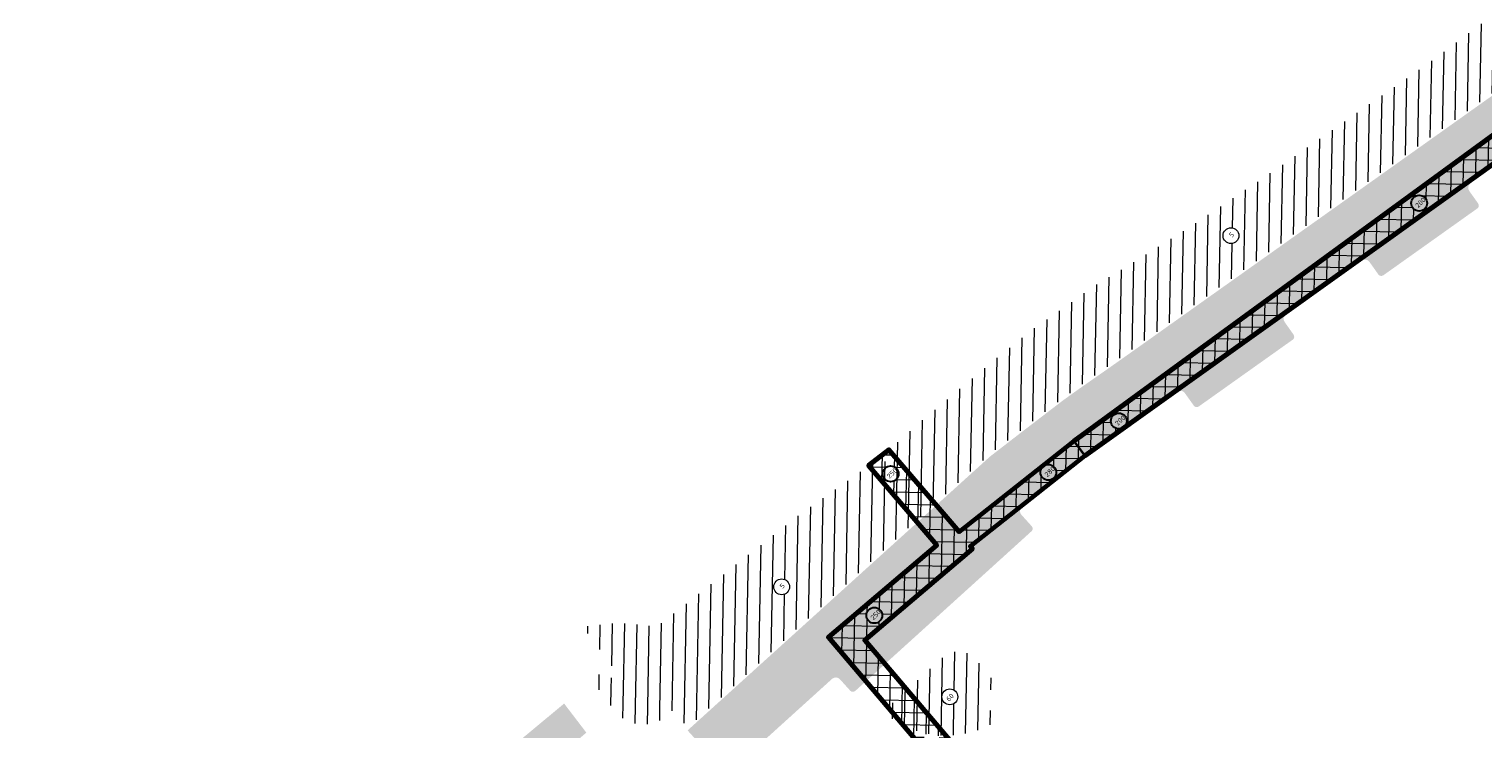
# Model space of a CAD drawing. Header units: metres. Extents: x 93002 to 101266, y 464849 to 465338.
# Tile 9 of 14: x 93137 to 93255, y 465176 to 465233. Entities that reach past the tile are written whole.
import ezdxf

# ---------------------------------------------------------------- set-up
doc = ezdxf.new("R2010")
doc.units = ezdxf.units.M
for name, color, linetype, lineweight in [('N-WE-GK-KISTDAM-G', 40, 'CONTINUOUS', 70), ('N-WE-GW-GROND_TEELAARDE-A', 94, 'CONTINUOUS', 18), ('N-WE-GW-ONTGRAVING-V', 7, 'CONTINUOUS', 30), ('N-WE-GW-ONTGRAVINGSVAK-T25', 7, 'CONTINUOUS', 25), ('N-WE-VH-VERHARDING_FUNDERING-A-200', 252, 'CONTINUOUS', 18), ('V-WE-GK-KISTDAM-G', 40, 'CONTINUOUS-V', 35), ('V-WE-VH-VERHARDING_FUNDERING-A-200', 252, 'CONTINUOUS', 18)]:
    doc.layers.add(name, color=color, linetype=linetype, lineweight=lineweight)
doc.styles.add('NLCS_200_25', font='NLCS-ISO.ttf', dxfattribs={"height": 0.5})
doc.linetypes.add('CONTINUOUS-V', pattern='A,3.5,[24,NLCS.SHX,S=0.5,R=0,X=0,Y=0],3.5', length=7)
pattern_1 = [(88.91073676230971, (-156813.3608325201, 869735.9383361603), (-0.9998192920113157, 0.01901008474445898), [])]
pattern_2 = [(178.9107367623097, (0, 0), (-0.01901008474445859, -0.9998192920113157), []), (88.91073676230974, (0, 0), (-0.9998192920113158, 0.01901008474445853), [])]

msp = doc.modelspace()

# ---------------------------------------------------------------- hatches: boundary and pattern name
at = {"layer": 'N-WE-GW-GROND_TEELAARDE-A'}
h = msp.add_hatch(dxfattribs=at)
h.set_pattern_fill('AGW-GROND_TEELAARDE', color=256, angle=315, style=0, pattern_type=2)
h.set_pattern_definition(pattern_1)
h.paths.add_polyline_path([(93227.3589063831, 465207.289394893), (93246.65477918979, 465221.0048528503), (93266.93074857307, 465235.4315952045), (93280.38611813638, 465245.023932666), (93279.46872600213, 465246.310777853), (93280.72370726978, 465247.2052193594), (93280.86849623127, 465248.4026555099), (93280.953062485, 465249.1020367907), (93280.02712064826, 465250.2608650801), (93278.94359465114, 465251.6169120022), (93278.92229952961, 465251.603455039), (93275.437, 465249.401), (93271.959, 465246.683), (93261.234, 465237.882), (93250.884, 465230.172), (93237.674, 465220.988), (93231.502, 465216.863), (93226.399, 465213.661), (93223.968, 465212.225), (93218.406, 465208.33), (93215.656, 465206.11), (93209.77, 465201.19), (93206.768, 465198.569), (93207.082, 465198.209), (93206.929, 465197.751), (93205.285, 465197.402), (93203.362, 465195.993), (93199.494, 465193.284), (93188.174, 465184.384), (93187.499, 465184.2), (93185.46, 465184.436), (93184.142, 465184.416), (93181.82053864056, 465184.1699511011), (93184.675, 465180.337), (93183.709, 465179.669), (93185.05, 465177.85), (93189.1690107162, 465177.3346013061), (93190.43093000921, 465175.9410591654), (93198.85824128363, 465183.5723940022), (93214.9971288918, 465198.1869313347), (93220.94706465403, 465202.7638756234), (93222.07472957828, 465203.5762105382), (93224.87313125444, 465205.5295453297)])
edge = h.paths.add_edge_path(flags=16)
edge.add_arc((93270.15854116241, 465241.4280238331), 0.6465810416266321, 0, 360)
edge = h.paths.add_edge_path(flags=16)
edge.add_arc((93234.75458050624, 465216.0967976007), 0.6465810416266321, 0, 360)
edge = h.paths.add_edge_path(flags=16)
edge.add_arc((93198.06834276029, 465187.4196973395), 0.6465810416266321, 0, 360)
h = msp.add_hatch(dxfattribs=at)
h.set_pattern_fill('AGW-GROND_TEELAARDE', color=256, angle=315, style=0, pattern_type=2)
h.set_pattern_definition(pattern_1)
edge = h.paths.add_edge_path()
edge.add_line((93214.31843286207, 465178.3211020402), (93215.65418004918, 465179.404697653))
edge.add_line((93215.65418004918, 465179.404697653), (93214.00546177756, 465181.437070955))
edge.add_arc((93212.51439515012, 465180.2274758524), 1.919999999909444, 39.04993434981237, 132.1623513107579)
edge.add_line((93211.22562651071, 465181.650667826), (93207.15233927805, 465177.9621107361))
edge.add_arc((93207.76987425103, 465177.2801645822), 0.9199999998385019, 132.1623513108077, 237.7257967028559)
edge.add_arc((93211.50723175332, 465183.1979769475), 7.919167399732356, 237.7257967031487, 302.6025604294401)
edge.add_line((93215.77414592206, 465176.5266460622), (93214.31843286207, 465178.3211020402))
edge = h.paths.add_edge_path(flags=16)
edge.add_arc((93211.80201265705, 465178.4435387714), 0.6465810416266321, 0, 360)
h = msp.add_hatch(dxfattribs=at)
h.set_pattern_fill('AGW-GROND_TEELAARDE', color=256, angle=315, style=0, pattern_type=2)
h.set_pattern_definition(pattern_1)
edge = h.paths.add_edge_path()
edge.add_line((93183.23268348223, 465180.3096070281), (93182.56470105, 465179.7676764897))
edge.add_line((93182.56470105, 465179.7676764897), (93184.43855730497, 465177.3264844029))
edge.add_arc((93186.76238391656, 465179.094599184), 2.919999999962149, 217.2661807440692, 312.1623513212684)
edge.add_line((93188.72238622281, 465176.9301613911), (93189.1690107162, 465177.3346013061))
edge.add_line((93189.1690107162, 465177.3346013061), (93185.05, 465177.85))
edge.add_line((93185.05, 465177.85), (93183.709, 465179.669))
edge.add_line((93183.709, 465179.669), (93183.23268348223, 465180.3096070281))
at = {"layer": 'N-WE-VH-VERHARDING_FUNDERING-A-200', "transparency": 33554559}
h = msp.add_hatch(color=256, dxfattribs=at)
h.dxf.hatch_style = 1
h.paths.add_polyline_path([(93245.43283593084, 465214.0632145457), (93249.52855452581, 465216.9744410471), (93254.31534653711, 465220.3803355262), (93260.39873604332, 465224.7087840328), (93263.35727119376, 465226.8138386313), (93260.57448037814, 465230.7248936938), (93246.74174089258, 465220.8826331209), (93236.4602127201, 465213.5745486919), (93227.57588394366, 465207.2595900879), (93224.95939645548, 465205.4068319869), (93222.16149985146, 465203.4538497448), (93221.03604743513, 465202.6431086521), (93217.63394775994, 465200.0360950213), (93220.5681578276, 465196.2369560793), (93222.76147639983, 465197.9328160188), (93223.91648977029, 465198.8031429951), (93224.94406302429, 465199.5424772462), (93227.7257973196, 465201.4841779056), (93230.23052519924, 465203.257100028), (93230.362697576, 465203.3513980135), (93239.38243193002, 465209.7626025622)])
h = msp.add_hatch(color=256, dxfattribs=at)
h.dxf.hatch_style = 1
edge = h.paths.add_edge_path()
edge.add_arc((93254.68982447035, 465218.5603779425), 0.3000000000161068, 305.4325812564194, 395.4325812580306)
edge.add_line((93254.93426394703, 465218.7343013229), (93254.20958329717, 465219.7527989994))
edge.add_arc((93254.57624251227, 465220.01368407), 0.450000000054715, 125.4325817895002, 215.4325812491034, ccw=False)
edge.add_line((93254.31535743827, 465220.3803432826), (93249.52855452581, 465216.9744410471))
edge.add_line((93249.52855452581, 465216.9744410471), (93245.43283593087, 465214.0632145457))
edge.add_arc((93245.69354523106, 465213.69643033), 0.4500000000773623, 35.43258127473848, 125.4051192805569, ccw=False)
edge.add_line((93246.06020444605, 465213.9573154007), (93246.78509368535, 465212.9385245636))
edge.add_arc((93247.02953316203, 465213.1124479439), 0.30000000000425, 215.4325812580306, 305.4051192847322)
edge.add_line((93247.20333936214, 465212.8679251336), (93250.68726252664, 465215.3442889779))
edge.add_line((93250.68726252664, 465215.3442889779), (93254.86374785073, 465218.3159384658))
h = msp.add_hatch(color=256, dxfattribs=at)
h.dxf.hatch_style = 1
edge = h.paths.add_edge_path()
edge.add_arc((93239.62062112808, 465207.8462118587), 0.2999999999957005, 305.4051192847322, 395.4051192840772)
edge.add_line((93239.86514393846, 465208.0200180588), (93239.14095143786, 465209.0388631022))
edge.add_arc((93239.50773565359, 465209.2995724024), 0.4500000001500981, 125.40511930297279, 215.4051192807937, ccw=False)
edge.add_line((93239.24702635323, 465209.6663566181), (93230.362697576, 465203.3513980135))
edge.add_arc((93230.62340687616, 465202.9846137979), 0.4500000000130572, 35.40511929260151, 125.40511928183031, ccw=False)
edge.add_line((93230.99019109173, 465203.2453230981), (93231.71438359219, 465202.2264780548))
edge.add_arc((93231.9589064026, 465202.4002842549), 0.2999999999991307, 215.4051192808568, 305.4051192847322)
edge.add_line((93232.1327126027, 465202.1557614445), (93239.79442732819, 465207.6016890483))
h = msp.add_hatch(color=256, dxfattribs=at)
h.dxf.hatch_style = 1
h.paths.add_polyline_path([(93220.5681578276, 465196.2369560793), (93217.63394775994, 465200.0360950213), (93215.09349264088, 465198.0718313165), (93190.38530245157, 465175.6973792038), (93193.61101763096, 465172.1416516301), (93202.18676236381, 465179.9074000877), (93218.18304704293, 465194.3928036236)])
h = msp.add_hatch(color=256, dxfattribs=at)
h.dxf.hatch_style = 1
edge = h.paths.add_edge_path()
edge.add_arc((93218.26396286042, 465192.1726405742), 0.3000000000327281, 323.8349547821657, 402.1623513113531)
edge.add_line((93218.4863366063, 465192.3740106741), (93217.6472945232, 465193.3005679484))
edge.add_arc((93217.98085514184, 465193.6026230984), 0.4499999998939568, 132.1623513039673, 222.162351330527, ccw=False)
edge.add_line((93217.6787999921, 465193.9361837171), (93202.18676236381, 465179.9074000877))
edge.add_arc((93202.48881751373, 465179.5738394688), 0.4500000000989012, 42.162351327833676, 132.1623513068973, ccw=False)
edge.add_line((93202.82237813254, 465179.8758946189), (93203.66142021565, 465178.9493373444))
edge.add_arc((93203.8837939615, 465179.1507074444), 0.299999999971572, 222.1623513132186, 312.1623513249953)
edge.add_line((93204.08516406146, 465178.9283336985), (93214.98010090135, 465188.7969888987))
edge.add_line((93214.98010090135, 465188.7969888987), (93218.50615900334, 465191.995606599))
h = msp.add_hatch(color=256, dxfattribs=at)
h.dxf.hatch_style = 1
h.paths.add_polyline_path([(93182.12056318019, 465175.5169012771), (93180.30585634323, 465177.8891341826), (93175.48555031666, 465173.8851956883), (93177.30980815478, 465171.4068041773)])
at = {"layer": 'V-WE-VH-VERHARDING_FUNDERING-A-200'}
h = msp.add_hatch(dxfattribs=at)
h.set_pattern_fill('AGW-WERK_ONTGRAVEN_AANVULLEN-SO', color=0, scale=0.2, pattern_type=2)
h.set_pattern_definition(pattern_2)
h.paths.add_polyline_path([(93297.51443986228, 465251.166814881), (93347.88790958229, 465287.1432590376), (93394.01274639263, 465320.0868666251), (93392.47319079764, 465322.2421621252), (93346.53177039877, 465289.0319781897), (93295.95307695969, 465253.3300779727), (93258.94472937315, 465226.3369957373), (93221.91283098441, 465199.3260140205), (93212.55233888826, 465191.9159767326), (93206.82291316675, 465198.6169438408), (93205.16939539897, 465197.3172954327), (93210.73626740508, 465190.8145723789), (93201.88661539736, 465183.3049096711), (93210.7633825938, 465172.8722290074), (93212.36277495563, 465174.2330905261), (93204.84867129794, 465183.0642609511), (93213.64833042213, 465190.5315005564), (93213.47626678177, 465190.7342664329), (93222.82030738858, 465198.1320242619), (93259.18903927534, 465224.1219379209), (93259.53801570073, 465223.6347922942)])
edge = h.paths.add_edge_path(flags=16)
edge.add_arc((93360.08150621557, 465296.9388416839), 0.6465810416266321, 0, 360)
edge = h.paths.add_edge_path(flags=16)
edge.add_arc((93390.64222276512, 465319.0969779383), 0.6465810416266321, 0, 360)
edge = h.paths.add_edge_path(flags=16)
edge.add_arc((93325.76926325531, 465273.1304940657), 0.6465810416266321, 0, 360)
edge = h.paths.add_edge_path(flags=16)
edge.add_arc((93300.111174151, 465255.023097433), 0.6465810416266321, 0, 360)
edge = h.paths.add_edge_path(flags=16)
edge.add_arc((93280.99842212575, 465241.2427029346), 0.6465810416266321, 0, 360)
edge = h.paths.add_edge_path(flags=16)
edge.add_arc((93262.52750240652, 465227.9434286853), 0.6465810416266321, 0, 360)
edge = h.paths.add_edge_path(flags=16)
edge.add_arc((93250.12200600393, 465218.7505637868), 0.6465810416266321, 0, 360)
edge = h.paths.add_edge_path(flags=16)
edge.add_arc((93225.60329449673, 465200.9631888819), 0.6465810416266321, 0, 360)
edge = h.paths.add_edge_path(flags=16)
edge.add_arc((93219.84231363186, 465196.7733861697), 0.6465810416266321, 0, 360)
edge = h.paths.add_edge_path(flags=16)
edge.add_arc((93206.96747639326, 465196.645011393), 0.6465810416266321, 0, 360)
edge = h.paths.add_edge_path(flags=16)
edge.add_arc((93205.63020641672, 465185.0902402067), 0.6465810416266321, 0, 360)
edge = h.paths.add_edge_path(flags=16)
edge.add_arc((93210.30733767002, 465174.9241005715), 0.6465810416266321, 0, 360)
h = msp.add_hatch(dxfattribs=at)
h.set_pattern_fill('AGW-WERK_ONTGRAVEN_AANVULLEN-SO', color=0, scale=0.2, pattern_type=2)
h.set_pattern_definition(pattern_2)
h.paths.add_polyline_path([(93228.30942996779, 465135.4638277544), (93237.70972022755, 465145.9093337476), (93213.0863095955, 465174.8487183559), (93210.03984795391, 465172.2566011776), (93232.26413418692, 465146.1368577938), (93224.97073126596, 465138.0325033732), (93186.29691000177, 465166.8980520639), (93179.38394128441, 465159.5891077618), (93177.76215846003, 465158.4185024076), (93177.1915637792, 465157.4923495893), (93155.6199906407, 465122.4787507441), (93137.44086096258, 465091.350564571), (93135.97062244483, 465092.8836496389), (93135.5143843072, 465092.4243584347), (93133.57378486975, 465090.4707728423), (93137.93326031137, 465085.9249480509), (93139.4880982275, 465087.4160476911), (93160.05692955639, 465122.0581159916), (93182.15248380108, 465157.3975702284), (93181.37815000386, 465158.4959279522), (93186.5499402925, 465163.9639589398), (93223.49287114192, 465136.3903203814), (93222.36063638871, 465135.132192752), (93260.63620449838, 465103.1027648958), (93235.82780033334, 465065.0540869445), (93210.10730798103, 465025.9062317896), (93178.52662220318, 464981.6457982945), (93144.1303003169, 464938.4428408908), (93111.70047421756, 464904.8112250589), (93076.0256481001, 464875.3561210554), (93083.82305581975, 464865.7948457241), (93086.48170813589, 464867.8408746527), (93092.53258527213, 464872.497470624), (93111.2126115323, 464886.873127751), (93109.87087224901, 464888.6166115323), (93091.19084598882, 464874.2409544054), (93085.1399688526, 464869.5843584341), (93084.17627770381, 464868.8427270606), (93080.3835314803, 464873.4934381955), (93115.4929966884, 464902.8985847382), (93150.95016017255, 464940.4149715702), (93180.20187609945, 464977.4880364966), (93180.65465076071, 464977.258755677), (93185.49241543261, 464984.0673711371), (93185.24786239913, 464984.2411348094), (93212.274115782, 465022.2795398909), (93238.01090810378, 465061.4589951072), (93238.09492452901, 465061.4047564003), (93252.86559429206, 465083.9119985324), (93260.8945580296, 465078.6428868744), (93262.37950843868, 465080.7774038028), (93254.29243154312, 465086.0855061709), (93264.95716737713, 465102.336888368), (93273.45888201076, 465098.3219670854), (93274.08271841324, 465097.711827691), (93232.02953144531, 465036.8613007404), (93221.03044388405, 465020.8324956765), (93187.78036636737, 464972.8602479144), (93189.58850942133, 464971.6070046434), (93222.84151832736, 465019.5834817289), (93233.84145625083, 465035.6135260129), (93276.71666345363, 465097.6535077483), (93275.36488144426, 465098.9756099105), (93307.83412706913, 465135.6292092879), (93316.37667210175, 465126.6294628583), (93357.1850492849, 465075.7329435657), (93358.90145998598, 465077.1091464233), (93343.29295626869, 465096.5795602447), (93318.09313913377, 465128.0055954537), (93309.30127142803, 465137.1810629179), (93310.31812116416, 465138.1866716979), (93312.01455191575, 465136.085578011), (93312.3954164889, 465136.4097861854), (93344.05780335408, 465097.1947217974), (93346.08381566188, 465098.8242303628), (93314.33649547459, 465138.1391347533), (93314.71014091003, 465138.4720234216), (93312.87138610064, 465140.711711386), (93327.6210333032, 465155.2983068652), (93345.84763606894, 465173.2764785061), (93350.50980639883, 465167.2166533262), (93350.36485959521, 465167.0774224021), (93367.90864296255, 465145.1928081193), (93386.18777906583, 465123.9456268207), (93387.85553190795, 465125.3804091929), (93372.90706301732, 465142.7561115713), (93373.79096656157, 465143.453098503), (93349.98603271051, 465173.6419936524), (93350.36743714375, 465173.9656673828), (93348.15210623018, 465176.7180379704), (93383.6267154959, 465205.6907464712), (93388.93649916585, 465199.4360426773), (93403.4269465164, 465181.733642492), (93405.13811417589, 465183.0848770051), (93390.61574219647, 465200.8569080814), (93385.2055813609, 465207.0436150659), (93386.11176804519, 465207.7873035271), (93392.0829687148, 465200.2557161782), (93392.47478094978, 465200.5651132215), (93405.82874069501, 465183.6302346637), (93418.59247545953, 465167.4665784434), (93420.63298929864, 465169.0778832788), (93394.50373025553, 465202.1672860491), (93394.89712174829, 465202.4779301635), (93388.93914888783, 465210.0115229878), (93425.63006511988, 465239.8269807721), (93425.22364279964, 465240.3262255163), (93458.69407321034, 465267.5736430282), (93477.89567312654, 465263.287854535), (93483.43152708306, 465267.5417093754), (93481.927, 465270.04), (93481.972586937, 465270.4562719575), (93477.13237585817, 465266.7369622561), (93457.87698508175, 465271.0347568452), (93422.41004249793, 465242.1620300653), (93385.16169789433, 465211.8390919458), (93344.44864930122, 465178.4151750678), (93305.76135143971, 465146.4343345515), (93297.15643837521, 465139.1414164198), (93299.22540999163, 465136.7002371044), (93306.4444775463, 465142.8186102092), (93308.89159630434, 465139.8700371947), (93306.95680435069, 465137.9566337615), (93273.56555696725, 465100.2622130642), (93263.94625880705, 465104.8049113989)])
h.paths.add_polyline_path([(93309.20501477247, 465145.129381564), (93339.92007837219, 465170.5198533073), (93326.0750889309, 465156.8635716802), (93311.46103259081, 465142.411069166)], flags=16)
edge = h.paths.add_edge_path(flags=16)
edge.add_arc((93213.45823496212, 465172.5952459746), 0.6465810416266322, 0, 360)
edge = h.paths.add_edge_path(flags=16)
edge.add_arc((93225.61506755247, 465158.50741875), 0.6465810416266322, 0, 360)
edge = h.paths.add_edge_path(flags=16)
edge.add_arc((93227.56534721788, 465139.1881901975), 0.6465810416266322, 0, 360)
edge = h.paths.add_edge_path(flags=16)
edge.add_arc((93221.80308720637, 465139.059598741), 0.6465810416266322, 0, 360)
edge = h.paths.add_edge_path(flags=16)
edge.add_arc((93202.28259986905, 465153.3841566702), 0.6465810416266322, 0, 360)
edge = h.paths.add_edge_path(flags=16)
edge.add_arc((93182.42839671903, 465161.2268089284), 0.6465810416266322, 0, 360)
edge = h.paths.add_edge_path(flags=16)
edge.add_arc((93176.0378612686, 465149.2084665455), 0.6465810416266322, 0, 360)
edge = h.paths.add_edge_path(flags=16)
edge.add_arc((93160.7613296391, 465124.6307378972), 0.6465810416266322, 0, 360)
edge = h.paths.add_edge_path(flags=16)
edge.add_arc((93149.83559030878, 465106.6445044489), 0.6465810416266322, 0, 360)
edge = h.paths.add_edge_path(flags=16)
edge.add_arc((93139.95749587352, 465089.7073715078), 0.6465810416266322, 0, 360)
edge = h.paths.add_edge_path(flags=16)
edge.add_arc((93135.92612087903, 465091.6419778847), 0.6465810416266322, 0, 360)
edge = h.paths.add_edge_path(flags=16)
edge.add_arc((93228.67206350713, 465131.0565616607), 0.6465810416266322, 0, 360)
edge = h.paths.add_edge_path(flags=16)
edge.add_arc((93245.31050415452, 465117.0896233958), 0.6465810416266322, 0, 360)
edge = h.paths.add_edge_path(flags=16)
edge.add_arc((93259.52407062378, 465105.1205221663), 0.6465810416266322, 0, 360)
edge = h.paths.add_edge_path(flags=16)
edge.add_arc((93268.45488910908, 465101.6782548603), 0.6465810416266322, 0, 360)
edge = h.paths.add_edge_path(flags=16)
edge.add_arc((93262.34591873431, 465099.9668451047), 0.6465810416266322, 0, 360)
edge = h.paths.add_edge_path(flags=16)
edge.add_arc((93271.73099816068, 465092.2269106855), 0.6465810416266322, 0, 360)
edge = h.paths.add_edge_path(flags=16)
edge.add_arc((93277.50164833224, 465103.0194639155), 0.6465810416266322, 0, 360)
edge = h.paths.add_edge_path(flags=16)
edge.add_arc((93304.05895768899, 465133.0630055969), 0.6465810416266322, 0, 360)
edge = h.paths.add_edge_path(flags=16)
edge.add_arc((93312.0465611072, 465132.6451449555), 0.6465810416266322, 0, 360)
edge = h.paths.add_edge_path(flags=16)
edge.add_arc((93316.20004405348, 465133.9388973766), 0.6465810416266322, 0, 360)
edge = h.paths.add_edge_path(flags=16)
edge.add_arc((93309.27048903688, 465148.3042966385), 0.6465810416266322, 0, 360)
edge = h.paths.add_edge_path(flags=16)
edge.add_arc((93320.16010269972, 465123.7178209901), 0.6465810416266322, 0, 360)
edge = h.paths.add_edge_path(flags=16)
edge.add_arc((93331.47823982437, 465109.278542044), 0.6465810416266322, 0, 360)
edge = h.paths.add_edge_path(flags=16)
edge.add_arc((93352.5000885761, 465083.1883483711), 0.6465810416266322, 0, 360)
edge = h.paths.add_edge_path(flags=16)
edge.add_arc((93341.0425014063, 465102.9179852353), 0.6465810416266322, 0, 360)
edge = h.paths.add_edge_path(flags=16)
edge.add_arc((93329.47504407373, 465158.4947866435), 0.6465810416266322, 0, 360)
edge = h.paths.add_edge_path(flags=16)
edge.add_arc((93338.30452971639, 465170.273410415), 0.6465810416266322, 0, 360)
edge = h.paths.add_edge_path(flags=16)
edge.add_arc((93355.73711989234, 465164.3056298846), 0.6465810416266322, 0, 360)
edge = h.paths.add_edge_path(flags=16)
edge.add_arc((93366.61947574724, 465150.3497462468), 0.6465810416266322, 0, 360)
edge = h.paths.add_edge_path(flags=16)
edge.add_arc((93384.5545393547, 465127.5957649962), 0.6465810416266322, 0, 360)
edge = h.paths.add_edge_path(flags=16)
edge.add_arc((93415.67755825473, 465173.2428495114), 0.6465810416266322, 0, 360)
edge = h.paths.add_edge_path(flags=16)
edge.add_arc((93401.50649717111, 465185.7735850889), 0.6465810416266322, 0, 360)
edge = h.paths.add_edge_path(flags=16)
edge.add_arc((93394.74957244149, 465199.816803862), 0.6465810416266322, 0, 360)
edge = h.paths.add_edge_path(flags=16)
edge.add_arc((93389.03471410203, 465208.3588077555), 0.6465810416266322, 0, 360)
edge = h.paths.add_edge_path(flags=16)
edge.add_arc((93386.052719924, 465204.4094798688), 0.6465810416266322, 0, 360)
edge = h.paths.add_edge_path(flags=16)
edge.add_arc((93398.29322051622, 465221.5062598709), 0.6465810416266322, 0, 360)
edge = h.paths.add_edge_path(flags=16)
edge.add_arc((93453.63313209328, 465266.6348579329), 0.6465810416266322, 0, 360)
edge = h.paths.add_edge_path(flags=16)
edge.add_arc((93472.73880013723, 465266.8957308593), 0.6465810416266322, 0, 360)
edge = h.paths.add_edge_path(flags=16)
edge.add_arc((93241.34140917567, 465067.5920774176), 0.6465810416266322, 0, 360)
edge = h.paths.add_edge_path(flags=16)
edge.add_arc((93248.58856320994, 465058.6662234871), 0.6465810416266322, 0, 360)
edge = h.paths.add_edge_path(flags=16)
edge.add_arc((93228.98968338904, 465030.431031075), 0.6465810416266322, 0, 360)
edge = h.paths.add_edge_path(flags=16)
edge.add_arc((93217.01784313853, 465030.8909494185), 0.6465810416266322, 0, 360)
edge = h.paths.add_edge_path(flags=16)
edge.add_arc((93192.38738805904, 464995.5435684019), 0.6465810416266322, 0, 360)
edge = h.paths.add_edge_path(flags=16)
edge.add_arc((93208.36988542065, 465000.5051446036), 0.6465810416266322, 0, 360)
edge = h.paths.add_edge_path(flags=16)
edge.add_arc((93191.89958244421, 464976.615658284), 0.6465810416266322, 0, 360)
edge = h.paths.add_edge_path(flags=16)
edge.add_arc((93182.4217714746, 464981.5841229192), 0.6465810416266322, 0, 360)
edge = h.paths.add_edge_path(flags=16)
edge.add_arc((93175.54319029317, 464972.8132101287), 0.6465810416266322, 0, 360)
edge = h.paths.add_edge_path(flags=16)
edge.add_arc((93154.28582144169, 464945.7978834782), 0.6465810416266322, 0, 360)
edge = h.paths.add_edge_path(flags=16)
edge.add_arc((93139.8081854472, 464929.6962366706), 0.6465810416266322, 0, 360)
edge = h.paths.add_edge_path(flags=16)
edge.add_arc((93118.98039481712, 464907.5559331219), 0.6465810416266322, 0, 360)
edge = h.paths.add_edge_path(flags=16)
edge.add_arc((93111.73346626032, 464900.6598988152), 0.6465810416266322, 0, 360)
edge = h.paths.add_edge_path(flags=16)
edge.add_arc((93102.87690645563, 464881.7669618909), 0.6465810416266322, 0, 360)
edge = h.paths.add_edge_path(flags=16)
edge.add_arc((93081.99740984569, 464875.7988178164), 0.6465810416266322, 0, 360)
edge = h.paths.add_edge_path(flags=16)
edge.add_arc((93081.24346375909, 464870.7588245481), 0.6465810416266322, 0, 360)

# ---------------------------------------------------------------- linework, layer by layer
at = {"layer": 'N-WE-GK-KISTDAM-G', "flags": 128}
msp.add_lwpolyline([(93210.7633825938, 465172.8722290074), (93201.88661539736, 465183.3049096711), (93210.73626740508, 465190.8145723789), (93205.16939539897, 465197.3172954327), (93206.82291316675, 465198.6169438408), (93212.55233888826, 465191.9159767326), (93221.91283098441, 465199.3260140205), (93258.94472937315, 465226.3369957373), (93295.95307695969, 465253.3300779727), (93346.53177039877, 465289.0319781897), (93392.47319079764, 465322.2421621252), (93394.01274639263, 465320.0868666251), (93347.88790958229, 465287.1432590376), (93297.51443986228, 465251.166814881), (93259.53801570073, 465223.6347922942), (93259.18903927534, 465224.1219379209), (93222.82030738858, 465198.1320242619), (93213.47626678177, 465190.7342664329), (93213.64833042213, 465190.5315005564), (93204.84867129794, 465183.0642609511), (93212.36277495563, 465174.2330905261)], dxfattribs=at)
at = {"layer": 'N-WE-GW-GROND_TEELAARDE-A'}
for centre in [(93234.75458050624, 465216.0967976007), (93198.06834276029, 465187.4196973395), (93211.80201265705, 465178.4435387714)]:
    msp.add_circle(centre, 0.6465810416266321, dxfattribs=at)
at = {"layer": 'N-WE-GW-ONTGRAVING-V'}
for centre in [(93250.12200600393, 465218.7505637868), (93225.60329449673, 465200.9631888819), (93219.84231363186, 465196.7733861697), (93206.96747639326, 465196.645011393), (93205.63020641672, 465185.0902402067)]:
    msp.add_circle(centre, 0.6465810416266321, dxfattribs=at)
at = {"layer": 'V-WE-GK-KISTDAM-G', "flags": 128}
msp.add_lwpolyline([(93221.91283098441, 465199.3260140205), (93222.82030738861, 465198.132024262)], dxfattribs=at)

# ---------------------------------------------------------------- texts
at = {"layer": 'N-WE-GW-ONTGRAVINGSVAK-T25', "style": 'NLCS_200_25'}
for s, p in [('200', (93250.04121468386, 465218.3388110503)), ('5', (93234.8229444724, 465215.9168893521)), ('200', (93225.52250317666, 465200.5514361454)), ('250', (93206.88668507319, 465196.2332586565)), ('280', (93219.76152231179, 465196.3616334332)), ('5', (93198.13670672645, 465187.2397890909)), ('250', (93205.54941509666, 465184.6784874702)), ('60', (93211.72122133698, 465178.0317860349))]:
    msp.add_text(s, height=0.4, rotation=44.05637002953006, dxfattribs=at).set_placement(p)

doc.saveas('drawing.dxf')
